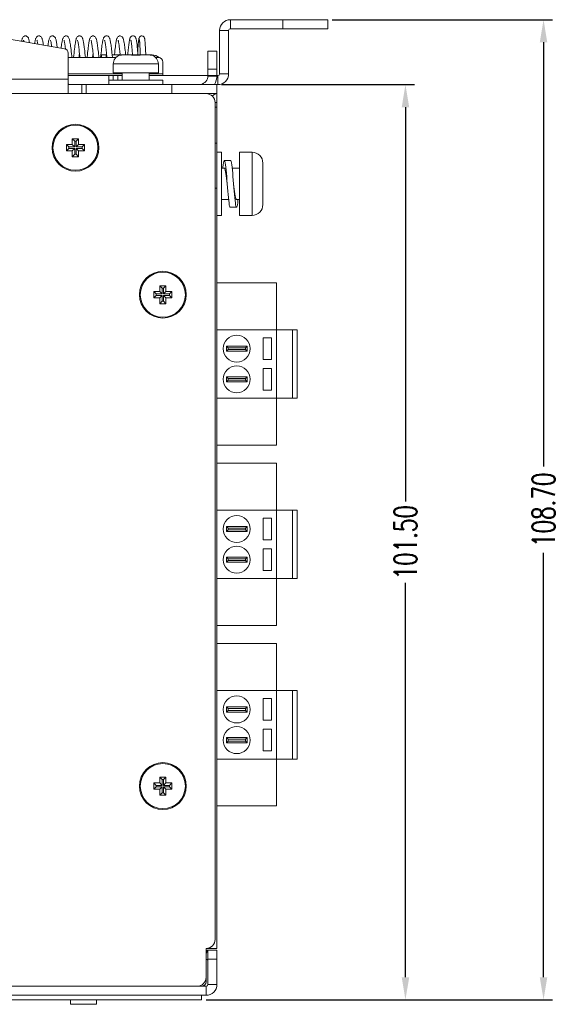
# Model space of a CAD drawing. Extents: x 1967 to 2561, y -57 to 363.
# Tile 5 of 14: x 2267 to 2327, y 179 to 288. Entities that reach past the tile are written whole.
import ezdxf

# ---------------------------------------------------------------- set-up
doc = ezdxf.new("R2010")
doc.units = 0
doc.header["$LTSCALE"] = 15.367
doc.header["$MEASUREMENT"] = 0
doc.layers.get('Defpoints').update_dxf_attribs({"linetype": 'CONTINUOUS', "lineweight": 5})
for name, color, linetype, lineweight in [('02___PRT_ALL_AXES', 7, 'CONTINUOUS', 5), ('23_ALL_GEOM_FEAT', 7, 'CONTINUOUS', 5), ('307228297C-EDXF_CONTIN2158', 7, 'CONTINUOUS', 5), ('3100320300-SDXF_CONTIN2190', 7, 'CONTINUOUS', 5), ('3105460500_DXF_CONTINU2189', 7, 'CONTINUOUS', 5), ('BACK_PLATE_2DXF_CONTIN2191', 7, 'CONTINUOUS', 5), ('BASE-8P_DXF_CONTINUOUS2188', 7, 'CONTINUOUS', 5), ('COVER-8P_DXF_CONTINUOU2160', 7, 'CONTINUOUS', 5), ('DIM', 4, 'CONTINUOUS', 5), ('PANEL-8P_DXF_CONTINUOU2156', 7, 'CONTINUOUS', 5), ('PANEL-8P_DXF_CONTINUOUS_46', 7, 'CONTINUOUS', 5), ('SNAP_DXF_CONTINUOUS_LINE', 7, 'CONTINUOUS', 5), ('SPRING_DXF_CONTINUOUS_LINE', 7, 'CONTINUOUS', 5)]:
    doc.layers.add(name, color=color, linetype=linetype, lineweight=lineweight)
doc.styles.get("Standard").update_dxf_attribs({"font": 'txt.shx', "width": 0.7})
doc.dimstyles.get("Standard").update_dxf_attribs({"dimtxt": 3.157282, "dimasz": 1.5, "dimexe": 5.0292, "dimexo": 1.74625, "dimgap": 0.09, "dimtad": 0, "dimtih": 1, "dimtoh": 1, "dimdec": 4, "dimzin": 0, "dimdsep": 46, "dimtxsty": 'Standard', "dimcen": 2.5146, "dimadec": 0, "dimazin": 0, "dimtfac": 1, "dimtdec": 4, "dimtofl": 0, "dimtmove": 0, "dimatfit": 3, "dimfxl": 0, "dimtolj": 1, "dimtzin": 0, "dimarcsym": 0})

# ---------------------------------------------------------------- blocks, each defined once
blk = doc.blocks.new('*D5')
at = {"layer": 'Defpoints', "color": 0}
for p in [(2288.79, 281.01), (2287.09, 179.51), (2309.71, 179.51)]:
    blk.add_point(p, dxfattribs=at)
at = {"layer": 'DIM', "color": 0, "linetype": 'ByBlock', "lineweight": -2}
for p, q in [((2289.29, 281.01), (2310.71, 281.01)), ((2309.71, 278.51), (2309.71, 234.76)), ((2309.71, 182.01), (2309.71, 225.76)), ((2287.59, 179.51), (2310.71, 179.51))]:
    blk.add_line(p, q, dxfattribs=at)
at = {"layer": 'DIM', "color": 0}
for points in [[(2309.3, 278.51), (2310.13, 278.51), (2309.71, 281.01)], [(2309.3, 182.01), (2310.13, 182.01), (2309.71, 179.51)]]:
    blk.add_solid(points, dxfattribs=at)
at = {"layer": 'DIM', "color": 0, "insert": (2309.71, 230.26), "char_height": 2.5, "attachment_point": 5, "rotation": 90}
blk.add_mtext('\\A1;101.50', dxfattribs=at)
blk = doc.blocks.new('*D6')
at = {"layer": 'Defpoints', "color": 0}
for p in [(2301.09, 288.21), (2325.04, 288.21), (2287.09, 179.51)]:
    blk.add_point(p, dxfattribs=at)
at = {"layer": 'DIM', "color": 0, "linetype": 'ByBlock', "lineweight": -2}
for p, q in [((2301.59, 288.21), (2326.04, 288.21)), ((2325.04, 285.71), (2325.04, 238.66)), ((2325.04, 182.01), (2325.04, 229.07)), ((2287.59, 179.51), (2326.04, 179.51))]:
    blk.add_line(p, q, dxfattribs=at)
at = {"layer": 'DIM', "color": 0}
for points in [[(2324.62, 285.71), (2325.45, 285.71), (2325.04, 288.21)], [(2324.62, 182.01), (2325.45, 182.01), (2325.04, 179.51)]]:
    blk.add_solid(points, dxfattribs=at)
at = {"layer": 'DIM', "color": 0, "insert": (2325.04, 233.86), "char_height": 2.5, "attachment_point": 5, "rotation": 90}
blk.add_mtext('\\A1;108.70', dxfattribs=at)

msp = doc.modelspace()

# ---------------------------------------------------------------- linework, layer by layer
at = {"layer": '02___PRT_ALL_AXES', "color": 7, "linetype": 'Continuous'}
for p, q in [((2279.297, 284.314), (2278.371, 284.314)), ((2281.205, 284.314), (2280.279, 284.314)), ((2277.288, 283.314), (2277.288, 282.314)), ((2282.288, 283.314), (2277.288, 283.314)), ((2282.288, 283.314), (2282.288, 282.314)), ((2282.288, 282.314), (2277.288, 282.314)), ((2278.288, 282.314), (2278.288, 281.514)), ((2281.288, 282.314), (2281.288, 281.514)), ((2287.088, 179.514), (2172.488, 179.514)), ((2287.088, 180.014), (2287.088, 179.514))]:
    msp.add_line(p, q, dxfattribs=at)
for centre in [(2273.088, 274.014), (2282.788, 257.714), (2282.788, 203.214)]:
    msp.add_circle(centre, 2.5, dxfattribs=at)
for centre, start, end in [((2278.288, 283.314), 107.26001, 180), ((2281.288, 283.314), 0, 72.73999)]:
    msp.add_arc(centre, 1, start, end, dxfattribs=at)
at = {"layer": '23_ALL_GEOM_FEAT', "color": 7, "linetype": 'Continuous'}
for p, q in [((2289.288, 273.514), (2288.788, 273.514)), ((2289.288, 266.514), (2289.288, 273.514)), ((2291.288, 273.514), (2291.288, 266.514)), ((2292.688, 273.514), (2291.288, 273.514)), ((2292.688, 273.514), (2292.688, 266.514)), ((2290.313, 272.614), (2289.613, 272.614)), ((2293.888, 267.714), (2293.888, 272.314)), ((2289.288, 271.764), (2289.613, 271.764)), ((2290.485, 271.764), (2291.288, 271.764)), ((2289.288, 268.264), (2290.091, 268.264)), ((2290.963, 268.264), (2291.288, 268.264)), ((2289.288, 266.514), (2288.788, 266.514)), ((2290.263, 267.414), (2290.963, 267.414)), ((2292.688, 266.514), (2291.288, 266.514)), ((2289.836, 252.022), (2290.026, 251.831)), ((2289.836, 252.022), (2289.836, 251.446)), ((2289.836, 251.446), (2290.026, 251.636)), ((2290.026, 251.831), (2290.026, 251.636)), ((2289.836, 248.622), (2290.026, 248.431)), ((2289.836, 248.622), (2289.836, 248.046)), ((2289.836, 248.046), (2290.026, 248.236)), ((2290.026, 248.431), (2290.026, 248.236)), ((2289.836, 232.012), (2290.026, 231.821)), ((2289.836, 232.012), (2289.836, 231.436)), ((2289.836, 231.436), (2290.026, 231.626)), ((2290.026, 231.821), (2290.026, 231.626)), ((2289.836, 228.612), (2290.026, 228.421)), ((2289.836, 228.612), (2289.836, 228.036)), ((2290.026, 228.421), (2290.026, 228.226)), ((2289.836, 228.036), (2290.026, 228.226)), ((2289.836, 212.002), (2290.026, 211.811)), ((2289.836, 212.002), (2289.836, 211.426)), ((2289.836, 211.426), (2290.026, 211.616)), ((2290.026, 211.811), (2290.026, 211.616)), ((2289.836, 208.602), (2290.026, 208.411)), ((2289.836, 208.602), (2289.836, 208.026)), ((2289.836, 208.026), (2290.026, 208.216)), ((2290.026, 208.411), (2290.026, 208.216))]:
    msp.add_line(p, q, dxfattribs=at)
for points in [[(2289.613, 272.614), (2289.58, 272.582), (2289.548, 272.487), (2289.515, 272.33), (2289.483, 272.117), (2289.45, 271.852), (2289.441, 271.764)], [(2289.97, 269.607), (2289.905, 270.42), (2289.873, 270.817), (2289.84, 271.194), (2289.808, 271.542), (2289.775, 271.852), (2289.743, 272.117), (2289.71, 272.33), (2289.678, 272.487), (2289.645, 272.582), (2289.613, 272.614)], [(2290.67, 269.607), (2290.605, 270.42), (2290.573, 270.817), (2290.54, 271.194), (2290.508, 271.542), (2290.475, 271.852), (2290.443, 272.117), (2290.41, 272.33), (2290.378, 272.487), (2290.345, 272.582), (2290.313, 272.614)], [(2289.613, 271.764), (2289.65, 271.735), (2289.686, 271.655), (2289.722, 271.526), (2289.758, 271.35), (2289.794, 271.134), (2289.83, 270.885), (2289.866, 270.61), (2289.902, 270.316), (2289.938, 270.014)], [(2290.963, 268.264), (2290.926, 268.292), (2290.89, 268.372), (2290.854, 268.501), (2290.818, 268.677), (2290.782, 268.894), (2290.746, 269.142), (2290.71, 269.417), (2290.674, 269.711), (2290.638, 270.014)], [(2290.263, 267.414), (2290.23, 267.446), (2290.198, 267.541), (2290.165, 267.697), (2290.133, 267.91), (2290.1, 268.175), (2290.068, 268.486), (2290.035, 268.833), (2290.003, 269.21), (2289.97, 269.607)], [(2290.963, 267.414), (2290.93, 267.446), (2290.898, 267.541), (2290.865, 267.697), (2290.833, 267.91), (2290.8, 268.175), (2290.768, 268.486), (2290.735, 268.833), (2290.703, 269.21), (2290.67, 269.607)], [(2291.135, 268.264), (2291.125, 268.175), (2291.093, 267.91), (2291.06, 267.697), (2291.028, 267.541), (2290.995, 267.446), (2290.963, 267.414)]]:
    msp.add_lwpolyline(points, dxfattribs=at)
for centre, start, end in [((2292.688, 272.314), 0, 90), ((2292.688, 267.714), 270, 0)]:
    msp.add_arc(centre, 1.2, start, end, dxfattribs=at)
at = {"layer": '307228297C-EDXF_CONTIN2158', "color": 7, "linetype": 'Continuous'}
for p, q in [((2272.533, 179.514), (2272.533, 179.014)), ((2275.427, 179.514), (2275.427, 179.014)), ((2275.427, 179.014), (2272.533, 179.014))]:
    msp.add_line(p, q, dxfattribs=at)
at = {"layer": '3100320300-SDXF_CONTIN2190', "color": 7, "linetype": 'Continuous'}
for p, q in [((2277.994, 284.269), (2277.994, 284.27)), ((2277.994, 284.262), (2277.994, 284.269)), ((2277.994, 284.262), (2278.026, 284.267)), ((2278.026, 284.267), (2278.027, 284.267)), ((2278.203, 284.301), (2278.179, 284.297)), ((2278.257, 284.308), (2278.203, 284.301)), ((2278.203, 284.301), (2278.203, 284.301)), ((2278.321, 284.313), (2278.253, 284.307)), ((2278.371, 284.314), (2278.313, 284.312)), ((2279.297, 284.314), (2278.371, 284.314)), ((2279.394, 284.264), (2279.353, 284.271)), ((2279.411, 284.269), (2279.387, 284.272)), ((2279.442, 284.266), (2279.411, 284.269)), ((2279.477, 284.266), (2279.442, 284.266)), ((2279.492, 284.267), (2279.476, 284.266)), ((2279.581, 284.271), (2279.477, 284.266)), ((2279.492, 284.262), (2279.492, 284.267)), ((2279.886, 284.273), (2279.788, 284.274)), ((2280.084, 284.267), (2279.996, 284.271)), ((2280.084, 284.262), (2280.084, 284.267)), ((2280.102, 284.266), (2280.084, 284.267)), ((2280.137, 284.267), (2280.1, 284.266)), ((2280.168, 284.269), (2280.136, 284.267)), ((2280.245, 284.296), (2280.212, 284.277)), ((2280.283, 284.301), (2280.245, 284.296)), ((2280.279, 284.314), (2281.205, 284.314)), ((2281.263, 284.312), (2281.205, 284.314)), ((2281.324, 284.307), (2281.257, 284.313)), ((2281.373, 284.301), (2281.319, 284.308)), ((2281.373, 284.301), (2281.373, 284.301)), ((2281.483, 284.28), (2281.456, 284.286)), ((2281.518, 284.273), (2281.48, 284.281)), ((2281.53, 284.27), (2281.515, 284.273)), ((2281.539, 284.268), (2281.528, 284.27)), ((2281.551, 284.266), (2281.553, 284.266)), ((2281.582, 284.27), (2281.582, 284.262)), ((2276.788, 281.514), (2276.788, 281.014)), ((2282.788, 281.514), (2276.788, 281.514)), ((2282.788, 281.514), (2282.788, 281.014))]:
    msp.add_line(p, q, dxfattribs=at)
for points in [[(2278.037, 284.268), (2278.013, 284.263), (2277.999, 284.261), (2277.994, 284.262)], [(2278.058, 284.273), (2278.043, 284.27), (2278.032, 284.267), (2278.025, 284.266), (2278.023, 284.266)], [(2278.203, 284.301), (2278.153, 284.292), (2278.108, 284.283), (2278.037, 284.268)], [(2278.203, 284.301), (2278.172, 284.296), (2278.145, 284.291), (2278.119, 284.286), (2278.096, 284.281), (2278.058, 284.273)], [(2279.293, 284.301), (2279.294, 284.309), (2279.295, 284.313), (2279.297, 284.314)], [(2279.293, 284.301), (2279.331, 284.296), (2279.364, 284.277)], [(2279.353, 284.271), (2279.32, 284.28), (2279.3, 284.291), (2279.293, 284.301)], [(2279.387, 284.272), (2279.369, 284.275), (2279.359, 284.278), (2279.356, 284.279)], [(2279.492, 284.262), (2279.441, 284.261), (2279.394, 284.264)], [(2279.788, 284.27), (2279.736, 284.269), (2279.686, 284.269), (2279.636, 284.268), (2279.587, 284.266), (2279.539, 284.264), (2279.492, 284.262)], [(2279.788, 284.274), (2279.691, 284.273), (2279.58, 284.271)], [(2280.084, 284.262), (2280.038, 284.264), (2279.99, 284.266), (2279.942, 284.268), (2279.892, 284.269), (2279.84, 284.269), (2279.788, 284.27)], [(2280.084, 284.267), (2279.996, 284.271), (2279.886, 284.273)], [(2280.207, 284.268), (2280.169, 284.263), (2280.128, 284.261), (2280.084, 284.262)], [(2280.209, 284.276), (2280.192, 284.272), (2280.168, 284.269)], [(2280.283, 284.301), (2280.278, 284.292), (2280.263, 284.283), (2280.238, 284.275), (2280.207, 284.268)], [(2280.218, 284.278), (2280.22, 284.279), (2280.218, 284.279), (2280.209, 284.276)], [(2280.279, 284.314), (2280.28, 284.313), (2280.282, 284.309), (2280.283, 284.301)], [(2281.464, 284.284), (2281.444, 284.288), (2281.422, 284.293), (2281.398, 284.297), (2281.373, 284.301)], [(2281.556, 284.264), (2281.524, 284.271), (2281.482, 284.28), (2281.43, 284.291), (2281.373, 284.301)], [(2281.456, 284.286), (2281.431, 284.291), (2281.404, 284.296), (2281.402, 284.296)], [(2281.553, 284.266), (2281.547, 284.267), (2281.539, 284.268)], [(2281.582, 284.262), (2281.55, 284.267), (2281.548, 284.267)], [(2281.582, 284.262), (2281.575, 284.261), (2281.556, 284.264)]]:
    msp.add_lwpolyline(points, dxfattribs=at)
for centre, start, end in [((2278.023, 284.174), 76.61004, 107.09561), ((2279.297, 284.214), 38.04501, 90), ((2280.279, 284.214), 90, 141.93663), ((2281.552, 284.174), 72.90439, 103.39074)]:
    msp.add_arc(centre, 0.1, start, end, dxfattribs=at)
at = {"layer": '3105460500_DXF_CONTINU2189', "color": 7, "linetype": 'Continuous'}
for p, q in [((2272.088, 274.364), (2272.088, 273.664)), ((2272.738, 274.364), (2272.088, 274.364)), ((2272.088, 274.364), (2272.356, 274.096)), ((2272.356, 274.096), (2272.356, 273.932)), ((2273.006, 274.096), (2272.356, 274.096)), ((2272.738, 275.014), (2272.738, 274.364)), ((2273.438, 275.014), (2272.738, 275.014)), ((2272.738, 275.014), (2273.006, 274.746)), ((2272.738, 274.364), (2273.006, 274.096)), ((2273.006, 274.746), (2273.006, 274.096)), ((2273.17, 274.746), (2273.006, 274.746)), ((2273.438, 275.014), (2273.17, 274.746)), ((2273.17, 274.096), (2273.17, 274.746)), ((2273.438, 274.364), (2273.17, 274.096)), ((2273.82, 274.096), (2273.17, 274.096)), ((2273.438, 274.364), (2273.438, 275.014)), ((2274.088, 274.364), (2273.438, 274.364)), ((2274.088, 274.364), (2273.82, 274.096)), ((2273.82, 273.932), (2273.82, 274.096)), ((2274.088, 273.664), (2274.088, 274.364)), ((2272.088, 273.664), (2272.356, 273.932)), ((2272.088, 273.664), (2272.738, 273.664)), ((2272.356, 273.932), (2273.006, 273.932)), ((2272.738, 273.664), (2273.006, 273.932)), ((2272.738, 273.664), (2272.738, 273.014)), ((2272.738, 273.014), (2273.006, 273.282)), ((2272.738, 273.014), (2273.438, 273.014)), ((2273.006, 273.932), (2273.006, 273.282)), ((2273.006, 273.282), (2273.17, 273.282)), ((2273.17, 273.282), (2273.17, 273.932)), ((2273.17, 273.932), (2273.82, 273.932)), ((2273.438, 273.664), (2273.17, 273.932)), ((2273.438, 273.014), (2273.17, 273.282)), ((2273.438, 273.014), (2273.438, 273.664)), ((2273.438, 273.664), (2274.088, 273.664)), ((2274.088, 273.664), (2273.82, 273.932)), ((2281.788, 258.064), (2281.788, 257.364)), ((2282.438, 258.064), (2281.788, 258.064)), ((2281.788, 258.064), (2282.056, 257.796)), ((2282.056, 257.796), (2282.056, 257.632)), ((2282.706, 257.796), (2282.056, 257.796)), ((2282.438, 258.714), (2282.438, 258.064)), ((2283.138, 258.714), (2282.438, 258.714)), ((2282.438, 258.714), (2282.706, 258.446)), ((2282.438, 258.064), (2282.706, 257.796)), ((2282.706, 258.446), (2282.706, 257.796)), ((2282.87, 258.446), (2282.706, 258.446)), ((2283.138, 258.714), (2282.87, 258.446)), ((2282.87, 257.796), (2282.87, 258.446)), ((2283.138, 258.064), (2282.87, 257.796)), ((2283.52, 257.796), (2282.87, 257.796)), ((2283.138, 258.064), (2283.138, 258.714)), ((2283.788, 258.064), (2283.138, 258.064)), ((2283.788, 258.064), (2283.52, 257.796)), ((2283.52, 257.632), (2283.52, 257.796)), ((2283.788, 257.364), (2283.788, 258.064)), ((2281.788, 257.364), (2282.056, 257.632)), ((2281.788, 257.364), (2282.438, 257.364)), ((2282.056, 257.632), (2282.706, 257.632)), ((2282.438, 257.364), (2282.706, 257.632)), ((2282.438, 257.364), (2282.438, 256.714)), ((2282.438, 256.714), (2282.706, 256.982)), ((2282.438, 256.714), (2283.138, 256.714)), ((2282.706, 257.632), (2282.706, 256.982)), ((2282.706, 256.982), (2282.87, 256.982)), ((2282.87, 256.982), (2282.87, 257.632)), ((2282.87, 257.632), (2283.52, 257.632)), ((2283.138, 257.364), (2282.87, 257.632)), ((2283.138, 256.714), (2282.87, 256.982)), ((2283.138, 256.714), (2283.138, 257.364)), ((2283.138, 257.364), (2283.788, 257.364)), ((2283.788, 257.364), (2283.52, 257.632)), ((2282.438, 204.214), (2282.438, 203.564)), ((2283.138, 204.214), (2282.438, 204.214)), ((2282.438, 204.214), (2282.706, 203.946)), ((2283.138, 204.214), (2282.87, 203.946)), ((2283.138, 203.564), (2283.138, 204.214)), ((2281.788, 203.564), (2281.788, 202.864)), ((2282.438, 203.564), (2281.788, 203.564)), ((2281.788, 203.564), (2282.056, 203.296)), ((2281.788, 202.864), (2282.056, 203.132)), ((2282.056, 203.296), (2282.056, 203.132)), ((2282.706, 203.296), (2282.056, 203.296)), ((2282.056, 203.132), (2282.706, 203.132)), ((2282.438, 203.564), (2282.706, 203.296)), ((2282.438, 202.864), (2282.706, 203.132)), ((2282.706, 203.946), (2282.706, 203.296)), ((2282.87, 203.946), (2282.706, 203.946)), ((2282.706, 203.132), (2282.706, 202.482)), ((2282.87, 203.296), (2282.87, 203.946)), ((2283.138, 203.564), (2282.87, 203.296)), ((2283.52, 203.296), (2282.87, 203.296)), ((2282.87, 202.482), (2282.87, 203.132)), ((2282.87, 203.132), (2283.52, 203.132)), ((2283.138, 202.864), (2282.87, 203.132)), ((2283.788, 203.564), (2283.138, 203.564)), ((2283.788, 203.564), (2283.52, 203.296)), ((2283.52, 203.132), (2283.52, 203.296)), ((2283.788, 202.864), (2283.52, 203.132)), ((2283.788, 202.864), (2283.788, 203.564)), ((2281.788, 202.864), (2282.438, 202.864)), ((2282.438, 202.864), (2282.438, 202.214)), ((2282.438, 202.214), (2282.706, 202.482)), ((2282.438, 202.214), (2283.138, 202.214)), ((2282.706, 202.482), (2282.87, 202.482)), ((2283.138, 202.214), (2282.87, 202.482)), ((2283.138, 202.214), (2283.138, 202.864)), ((2283.138, 202.864), (2283.788, 202.864))]:
    msp.add_line(p, q, dxfattribs=at)
at = {"layer": 'BACK_PLATE_2DXF_CONTIN2191', "color": 7, "linetype": 'Continuous'}
for p, q in [((2271.875, 284.989), (2253.588, 288.214)), ((2272.288, 284.497), (2272.288, 280.014)), ((2275.988, 284.314), (2275.988, 284.014)), ((2276.488, 284.314), (2276.488, 284.014)), ((2281.588, 284.314), (2281.588, 284.27)), ((2288.788, 284.714), (2287.788, 284.714)), ((2288.788, 284.714), (2288.788, 282.014)), ((2287.786, 281.96), (2288.785, 281.906)), ((2288.788, 282.714), (2287.788, 282.714)), ((2287.788, 282.014), (2288.788, 282.014)), ((2246.588, 281.614), (2272.288, 281.614)), ((2273.788, 281.014), (2273.788, 280.014)), ((2274.288, 281.014), (2274.288, 280.014)), ((2283.788, 280.014), (2283.788, 281.014)), ((2288.788, 280.014), (2288.788, 281.014))]:
    msp.add_line(p, q, dxfattribs=at)
at = {"layer": 'BACK_PLATE_2DXF_CONTIN2191', "color": 3, "linetype": 'Continuous'}
for p, q in [((2275.988, 284.314), (2276.559, 284.314)), ((2277.162, 284.314), (2278.059, 284.314)), ((2280.279, 284.314), (2279.297, 284.314)), ((2281.588, 284.314), (2281.205, 284.314)), ((2287.788, 284.714), (2287.788, 282.014)), ((2288.788, 281.014), (2272.288, 281.014))]:
    msp.add_line(p, q, dxfattribs=at)
msp.add_lwpolyline([(2272.456, 281.019), (2272.363, 281.039), (2272.306, 281.078)], dxfattribs=at)
at = {"layer": 'BACK_PLATE_2DXF_CONTIN2191', "color": 7, "linetype": 'Continuous'}
for centre, radius, start, end in [((2271.788, 284.497), 0.5, 0, 80), ((2286.788, 282.014), 2, 329.8017, 0)]:
    msp.add_arc(centre, radius, start, end, dxfattribs=at)
at = {"layer": 'BACK_PLATE_2DXF_CONTIN2191', "color": 3, "linetype": 'Continuous'}
for centre, radius, start, end in [((2281.588, 283.114), 1.2, 48.24971, 90), ((2286.788, 282.014), 1, 280.86539, 0)]:
    msp.add_arc(centre, radius, start, end, dxfattribs=at)
at = {"layer": 'BASE-8P_DXF_CONTINUOUS2188', "color": 7, "linetype": 'Continuous'}
for p, q in [((2288.788, 280.014), (2287.588, 280.014)), ((2288.788, 280.014), (2288.788, 185.214)), ((2288.788, 279.014), (2288.588, 279.014)), ((2288.788, 278.514), (2288.588, 278.514)), ((2288.588, 274.514), (2288.788, 274.514)), ((2288.588, 269.514), (2288.788, 269.514)), ((2288.788, 185.214), (2287.588, 185.214))]:
    msp.add_line(p, q, dxfattribs=at)
at = {"layer": 'BASE-8P_DXF_CONTINUOUS2188', "color": 3, "linetype": 'Continuous'}
msp.add_line((2287.588, 181.514), (2287.588, 182.014), dxfattribs=at)
at = {"layer": 'BASE-8P_DXF_CONTINUOUS2188', "color": 7, "linetype": 'Continuous'}
msp.add_lwpolyline([(2288.267, 279.731), (2288.488, 279.922), (2288.788, 280.014)], dxfattribs=at)
msp.add_arc((2288.288, 187.214), 2, 258.34274, 270, dxfattribs=at)
at = {"layer": 'BASE-8P_DXF_CONTINUOUS2188', "color": 3, "linetype": 'Continuous'}
msp.add_arc((2287.088, 181.514), 0.5, 270, 0, dxfattribs=at)
at = {"layer": 'COVER-8P_DXF_CONTINUOU2160', "color": 3, "linetype": 'Continuous'}
for p, q in [((2287.588, 280.014), (2170.788, 280.014)), ((2288.588, 186.214), (2288.588, 279.014)), ((2287.588, 182.014), (2287.588, 185.214)), ((2172.988, 181.014), (2286.588, 181.014))]:
    msp.add_line(p, q, dxfattribs=at)
for centre in [(2273.088, 274.014), (2282.788, 257.714), (2282.788, 203.214)]:
    msp.add_circle(centre, 2.6, dxfattribs=at)
for centre, start, end in [((2287.588, 279.014), 0, 90), ((2287.588, 186.214), 270, 0), ((2286.588, 182.014), 270, 0)]:
    msp.add_arc(centre, 1, start, end, dxfattribs=at)
at = {"layer": 'PANEL-8P_DXF_CONTINUOU2156', "color": 7, "linetype": 'Continuous'}
for p, q in [((2287.714, 185.014), (2287.588, 184.7)), ((2287.759, 185.001), (2287.714, 185.014)), ((2287.788, 185.009), (2287.747, 185.009)), ((2288.788, 185.014), (2287.788, 185.014)), ((2288.788, 185.014), (2288.788, 181.214)), ((2288.788, 184.014), (2287.788, 184.014)), ((2287.588, 181.014), (2287.588, 180.014)), ((2287.788, 181.214), (2288.788, 181.214)), ((2171.988, 180.014), (2287.588, 180.014))]:
    msp.add_line(p, q, dxfattribs=at)
at = {"layer": 'PANEL-8P_DXF_CONTINUOU2156', "color": 3, "linetype": 'Continuous'}
for p, q in [((2287.774, 184.985), (2287.588, 184.598)), ((2287.788, 181.214), (2287.788, 185.014)), ((2171.988, 181.014), (2287.588, 181.014))]:
    msp.add_line(p, q, dxfattribs=at)
for centre, radius, start, end in [((2287.788, 185.199), 1.2, 260.39736, 261.78679), ((2287.588, 183.814), 0.2, 27.33319, 81.78679), ((2287.588, 181.214), 0.2, 270, 0)]:
    msp.add_arc(centre, radius, start, end, dxfattribs=at)
at = {"layer": 'PANEL-8P_DXF_CONTINUOU2156', "color": 7, "linetype": 'Continuous'}
msp.add_arc((2287.588, 181.214), 1.2, 270, 0, dxfattribs=at)
at = {"layer": 'PANEL-8P_DXF_CONTINUOUS_46', "color": 7, "linetype": 'Continuous'}
for p, q in [((2295.39, 259.034), (2288.79, 259.034)), ((2295.39, 241.034), (2295.39, 259.034)), ((2297.69, 253.834), (2288.788, 253.834)), ((2297.19, 246.234), (2297.19, 253.834)), ((2297.69, 246.234), (2297.69, 253.834)), ((2293.94, 252.934), (2294.84, 252.934)), ((2293.94, 252.934), (2293.94, 250.534)), ((2294.84, 252.934), (2294.84, 250.534)), ((2291.568, 252.022), (2289.836, 252.022)), ((2289.836, 251.446), (2291.568, 251.446)), ((2291.435, 251.831), (2290.026, 251.831)), ((2290.026, 251.636), (2291.435, 251.636)), ((2291.949, 251.831), (2291.435, 251.831)), ((2291.435, 251.636), (2291.949, 251.636)), ((2292.14, 252.022), (2291.568, 252.022)), ((2291.568, 251.446), (2292.14, 251.446)), ((2292.14, 252.022), (2291.949, 251.831)), ((2291.949, 251.636), (2291.949, 251.831)), ((2292.14, 251.446), (2291.949, 251.636)), ((2292.14, 251.446), (2292.14, 252.022)), ((2293.94, 250.534), (2294.84, 250.534)), ((2293.94, 247.134), (2293.94, 249.534)), ((2293.94, 249.534), (2294.84, 249.534)), ((2294.84, 247.134), (2294.84, 249.534)), ((2291.568, 248.622), (2289.836, 248.622)), ((2289.836, 248.046), (2291.568, 248.046)), ((2291.435, 248.431), (2290.026, 248.431)), ((2290.026, 248.236), (2291.435, 248.236)), ((2291.949, 248.431), (2291.435, 248.431)), ((2291.435, 248.236), (2291.949, 248.236)), ((2292.14, 248.622), (2291.568, 248.622)), ((2291.568, 248.046), (2292.14, 248.046)), ((2292.14, 248.622), (2291.949, 248.431)), ((2291.949, 248.236), (2291.949, 248.431)), ((2292.14, 248.046), (2291.949, 248.236)), ((2292.14, 248.046), (2292.14, 248.622)), ((2293.94, 247.134), (2294.84, 247.134)), ((2288.788, 246.234), (2297.69, 246.234)), ((2295.39, 241.034), (2288.79, 241.034)), ((2295.39, 239.024), (2288.79, 239.024)), ((2295.39, 221.024), (2295.39, 239.024)), ((2297.69, 233.824), (2288.788, 233.824)), ((2297.19, 226.224), (2297.19, 233.824)), ((2297.69, 226.224), (2297.69, 233.824)), ((2293.94, 232.924), (2294.84, 232.924)), ((2293.94, 232.924), (2293.94, 230.524)), ((2294.84, 232.924), (2294.84, 230.524)), ((2291.568, 232.012), (2289.836, 232.012)), ((2291.435, 231.821), (2290.026, 231.821)), ((2290.026, 231.626), (2291.435, 231.626)), ((2291.949, 231.821), (2291.435, 231.821)), ((2291.435, 231.626), (2291.949, 231.626)), ((2292.14, 232.012), (2291.568, 232.012)), ((2292.14, 232.012), (2291.949, 231.821)), ((2291.949, 231.626), (2291.949, 231.821)), ((2292.14, 231.436), (2291.949, 231.626)), ((2292.14, 231.436), (2292.14, 232.012)), ((2289.836, 231.436), (2291.568, 231.436)), ((2291.568, 231.436), (2292.14, 231.436)), ((2293.94, 230.524), (2294.84, 230.524)), ((2293.94, 227.124), (2293.94, 229.524)), ((2293.94, 229.524), (2294.84, 229.524)), ((2294.84, 227.124), (2294.84, 229.524)), ((2291.568, 228.612), (2289.836, 228.612)), ((2291.435, 228.421), (2290.026, 228.421)), ((2291.949, 228.421), (2291.435, 228.421)), ((2292.14, 228.612), (2291.568, 228.612)), ((2292.14, 228.612), (2291.949, 228.421)), ((2291.949, 228.226), (2291.949, 228.421)), ((2292.14, 228.036), (2292.14, 228.612)), ((2289.836, 228.036), (2291.568, 228.036)), ((2290.026, 228.226), (2291.435, 228.226)), ((2291.435, 228.226), (2291.949, 228.226)), ((2291.568, 228.036), (2292.14, 228.036)), ((2292.14, 228.036), (2291.949, 228.226)), ((2288.788, 226.224), (2297.69, 226.224)), ((2293.94, 227.124), (2294.84, 227.124)), ((2295.39, 221.024), (2288.79, 221.024)), ((2295.39, 219.014), (2288.79, 219.014)), ((2295.39, 201.014), (2295.39, 219.014)), ((2297.69, 213.814), (2288.788, 213.814)), ((2297.19, 206.214), (2297.19, 213.814)), ((2297.69, 206.214), (2297.69, 213.814)), ((2291.568, 212.002), (2289.836, 212.002)), ((2292.14, 212.002), (2291.568, 212.002)), ((2292.14, 212.002), (2291.949, 211.811)), ((2292.14, 211.426), (2292.14, 212.002)), ((2293.94, 212.914), (2294.84, 212.914)), ((2293.94, 212.914), (2293.94, 210.514)), ((2294.84, 212.914), (2294.84, 210.514)), ((2289.836, 211.426), (2291.568, 211.426)), ((2291.435, 211.811), (2290.026, 211.811)), ((2290.026, 211.616), (2291.435, 211.616)), ((2291.949, 211.811), (2291.435, 211.811)), ((2291.435, 211.616), (2291.949, 211.616)), ((2291.568, 211.426), (2292.14, 211.426)), ((2291.949, 211.616), (2291.949, 211.811)), ((2292.14, 211.426), (2291.949, 211.616)), ((2293.94, 210.514), (2294.84, 210.514)), ((2291.568, 208.602), (2289.836, 208.602)), ((2292.14, 208.602), (2291.568, 208.602)), ((2292.14, 208.602), (2291.949, 208.411)), ((2292.14, 208.026), (2292.14, 208.602)), ((2293.94, 207.114), (2293.94, 209.514)), ((2293.94, 209.514), (2294.84, 209.514)), ((2294.84, 207.114), (2294.84, 209.514)), ((2289.836, 208.026), (2291.568, 208.026)), ((2291.435, 208.411), (2290.026, 208.411)), ((2290.026, 208.216), (2291.435, 208.216)), ((2291.949, 208.411), (2291.435, 208.411)), ((2291.435, 208.216), (2291.949, 208.216)), ((2291.568, 208.026), (2292.14, 208.026)), ((2291.949, 208.216), (2291.949, 208.411)), ((2292.14, 208.026), (2291.949, 208.216)), ((2293.94, 207.114), (2294.84, 207.114)), ((2288.788, 206.214), (2297.69, 206.214)), ((2295.39, 201.014), (2288.79, 201.014))]:
    msp.add_line(p, q, dxfattribs=at)
for centre in [(2290.988, 251.734), (2290.988, 248.334), (2290.988, 231.724), (2290.988, 228.324), (2290.988, 211.714), (2290.988, 208.314)]:
    msp.add_circle(centre, 1.5, dxfattribs=at)
at = {"layer": 'SNAP_DXF_CONTINUOUS_LINE', "color": 7, "linetype": 'Continuous'}
for p, q in [((2290.288, 288.214), (2290.288, 287.214)), ((2301.088, 287.214), (2290.288, 287.214)), ((2296.088, 287.214), (2296.088, 288.214)), ((2301.088, 287.214), (2301.088, 288.214)), ((2289.088, 287.014), (2290.088, 287.014)), ((2290.088, 282.214), (2290.088, 287.014)), ((2276.788, 281.514), (2276.788, 282.014)), ((2277.288, 281.514), (2277.288, 282.014)), ((2277.788, 282.014), (2277.788, 281.514)), ((2288.888, 281.014), (2288.888, 282.014)), ((2290.088, 282.214), (2289.088, 282.214)), ((2288.888, 281.014), (2288.788, 281.014))]:
    msp.add_line(p, q, dxfattribs=at)
at = {"layer": 'SNAP_DXF_CONTINUOUS_LINE', "color": 3, "linetype": 'Continuous'}
for p, q in [((2301.088, 288.214), (2290.288, 288.214)), ((2289.088, 282.214), (2289.088, 287.014)), ((2277.579, 284.014), (2272.288, 284.014)), ((2282.288, 284.014), (2281.997, 284.014)), ((2282.788, 283.514), (2282.788, 282.014)), ((2272.288, 282.214), (2278.288, 282.214)), ((2272.288, 282.014), (2278.288, 282.014)), ((2281.288, 282.214), (2282.788, 282.214)), ((2281.288, 282.014), (2287.788, 282.014)), ((2288.788, 282.014), (2288.888, 282.014))]:
    msp.add_line(p, q, dxfattribs=at)
for centre, radius, start, end in [((2290.288, 287.014), 1.2, 90, 180), ((2282.288, 283.514), 0.5, 0, 90), ((2288.888, 282.214), 0.2, 270, 0)]:
    msp.add_arc(centre, radius, start, end, dxfattribs=at)
at = {"layer": 'SNAP_DXF_CONTINUOUS_LINE', "color": 7, "linetype": 'Continuous'}
for centre, radius, start, end in [((2290.288, 287.014), 0.2, 90, 180), ((2288.888, 282.214), 1.2, 270, 0)]:
    msp.add_arc(centre, radius, start, end, dxfattribs=at)
at = {"layer": 'SPRING_DXF_CONTINUOUS_LINE', "color": 7, "linetype": 'Continuous'}
for p, q in [((2271.978, 285.026), (2271.988, 284.948)), ((2280.257, 285.065), (2280.269, 284.824)), ((2273.485, 284.014), (2273.513, 284.275)), ((2273.513, 284.275), (2273.538, 284.507)), ((2274.985, 284.014), (2275.013, 284.28)), ((2275.013, 284.28), (2275.038, 284.508)), ((2275.063, 284.279), (2275.09, 284.014)), ((2275.914, 284.322), (2275.882, 284.014)), ((2276.517, 284.314), (2276.538, 284.508)), ((2277.194, 284.014), (2277.163, 284.31)), ((2278.017, 284.314), (2278.038, 284.508)), ((2278.662, 284.314), (2278.629, 284.624))]:
    msp.add_line(p, q, dxfattribs=at)
for points in [[(2267.538, 286.414), (2267.472, 286.407), (2267.372, 286.368), (2267.297, 286.309), (2267.247, 286.246), (2267.212, 286.182), (2267.186, 286.117), (2267.164, 286.048), (2267.143, 285.972), (2267.123, 285.885), (2267.112, 285.829)], [(2267.992, 285.674), (2267.99, 285.688), (2267.971, 285.795), (2267.951, 285.891), (2267.932, 285.976), (2267.911, 286.052), (2267.889, 286.12), (2267.863, 286.184), (2267.828, 286.246), (2267.779, 286.31), (2267.704, 286.368), (2267.607, 286.406), (2267.538, 286.414)], [(2269.038, 286.414), (2268.975, 286.407), (2268.879, 286.372), (2268.805, 286.318), (2268.756, 286.258), (2268.721, 286.2), (2268.695, 286.14), (2268.673, 286.077), (2268.653, 286.009), (2268.634, 285.933), (2268.615, 285.847), (2268.597, 285.752), (2268.579, 285.647), (2268.567, 285.573)], [(2269.534, 285.402), (2269.521, 285.495), (2269.499, 285.635), (2269.478, 285.758), (2269.457, 285.866), (2269.436, 285.959), (2269.414, 286.041), (2269.391, 286.113), (2269.365, 286.179), (2269.33, 286.244), (2269.28, 286.308), (2269.205, 286.367), (2269.107, 286.406), (2269.038, 286.414)], [(2270.538, 286.414), (2270.475, 286.407), (2270.376, 286.37), (2270.298, 286.31), (2270.245, 286.243), (2270.21, 286.176), (2270.182, 286.105), (2270.158, 286.027), (2270.135, 285.938), (2270.113, 285.835), (2270.091, 285.717), (2270.069, 285.583), (2270.046, 285.433), (2270.03, 285.315)], [(2271.069, 285.131), (2271.059, 285.213), (2271.038, 285.376), (2271.016, 285.523), (2270.995, 285.655), (2270.975, 285.773), (2270.954, 285.877), (2270.934, 285.968), (2270.912, 286.048), (2270.889, 286.119), (2270.862, 286.184), (2270.828, 286.247), (2270.779, 286.309), (2270.705, 286.367), (2270.608, 286.406), (2270.538, 286.414)], [(2272.038, 286.414), (2271.97, 286.406), (2271.871, 286.367), (2271.796, 286.308), (2271.746, 286.244), (2271.712, 286.181), (2271.685, 286.115), (2271.662, 286.042), (2271.64, 285.96), (2271.619, 285.866), (2271.598, 285.758), (2271.577, 285.636), (2271.556, 285.499), (2271.534, 285.347), (2271.512, 285.179), (2271.497, 285.056)], [(2272.694, 284.014), (2272.675, 284.195), (2272.648, 284.445), (2272.623, 284.678), (2272.598, 284.894), (2272.574, 285.092), (2272.551, 285.274), (2272.529, 285.438), (2272.506, 285.587), (2272.484, 285.72), (2272.462, 285.837), (2272.44, 285.939), (2272.418, 286.028), (2272.394, 286.106), (2272.366, 286.176), (2272.33, 286.243), (2272.278, 286.31), (2272.201, 286.37), (2272.102, 286.407), (2272.038, 286.414)], [(2273.538, 286.414), (2273.472, 286.407), (2273.372, 286.368), (2273.296, 286.309), (2273.246, 286.244), (2273.211, 286.179), (2273.184, 286.113), (2273.161, 286.04), (2273.14, 285.958), (2273.119, 285.864), (2273.098, 285.756), (2273.077, 285.632), (2273.055, 285.491), (2273.032, 285.331), (2273.009, 285.151), (2272.984, 284.951), (2272.959, 284.735), (2272.934, 284.507), (2272.909, 284.271), (2272.882, 284.014)], [(2274.086, 284.999), (2274.07, 285.125), (2274.052, 285.27), (2274.033, 285.405), (2274.015, 285.531), (2273.997, 285.647), (2273.979, 285.753), (2273.96, 285.847), (2273.942, 285.932), (2273.923, 286.008), (2273.903, 286.077), (2273.881, 286.139), (2273.855, 286.199), (2273.821, 286.258), (2273.771, 286.317), (2273.698, 286.371), (2273.603, 286.407), (2273.538, 286.414)], [(2275.038, 286.414), (2274.971, 286.407), (2274.872, 286.368), (2274.797, 286.309), (2274.747, 286.245), (2274.712, 286.182), (2274.686, 286.117), (2274.664, 286.048), (2274.643, 285.971), (2274.623, 285.885), (2274.604, 285.787), (2274.584, 285.678), (2274.565, 285.556), (2274.545, 285.422), (2274.525, 285.277), (2274.505, 285.121), (2274.485, 284.955), (2274.464, 284.777), (2274.443, 284.586), (2274.421, 284.384), (2274.382, 284.014)], [(2275.694, 284.014), (2275.674, 284.199), (2275.652, 284.411), (2275.63, 284.61), (2275.609, 284.796), (2275.589, 284.971), (2275.569, 285.135), (2275.549, 285.288), (2275.53, 285.431), (2275.51, 285.563), (2275.491, 285.683), (2275.471, 285.792), (2275.452, 285.888), (2275.432, 285.974), (2275.412, 286.05), (2275.389, 286.119), (2275.363, 286.183), (2275.329, 286.246), (2275.279, 286.309), (2275.204, 286.368), (2275.106, 286.406), (2275.038, 286.414)], [(2276.538, 286.414), (2276.471, 286.407), (2276.374, 286.369), (2276.299, 286.312), (2276.249, 286.248), (2276.213, 286.184), (2276.186, 286.117), (2276.162, 286.044), (2276.14, 285.96), (2276.119, 285.865), (2276.098, 285.757), (2276.077, 285.633), (2276.055, 285.494), (2276.033, 285.338), (2276.01, 285.165), (2275.987, 284.974), (2275.963, 284.768), (2275.939, 284.547), (2275.914, 284.322)], [(2277.163, 284.31), (2277.14, 284.524), (2277.118, 284.724), (2277.096, 284.91), (2277.076, 285.083), (2277.055, 285.242), (2277.035, 285.391), (2277.016, 285.528), (2276.996, 285.654), (2276.976, 285.769), (2276.955, 285.871), (2276.935, 285.962), (2276.914, 286.042), (2276.892, 286.113), (2276.865, 286.178), (2276.83, 286.243), (2276.78, 286.309), (2276.703, 286.369), (2276.604, 286.407), (2276.538, 286.414)], [(2278.038, 286.414), (2277.97, 286.406), (2277.872, 286.368), (2277.798, 286.31), (2277.748, 286.247), (2277.713, 286.183), (2277.686, 286.118), (2277.663, 286.047), (2277.642, 285.967), (2277.621, 285.875), (2277.6, 285.77), (2277.58, 285.652), (2277.559, 285.52), (2277.538, 285.372), (2277.516, 285.207), (2277.493, 285.026), (2277.47, 284.827), (2277.446, 284.611), (2277.414, 284.314)], [(2278.629, 284.624), (2278.605, 284.832), (2278.583, 285.025), (2278.561, 285.203), (2278.539, 285.366), (2278.518, 285.513), (2278.497, 285.646), (2278.476, 285.764), (2278.456, 285.868), (2278.436, 285.96), (2278.414, 286.041), (2278.391, 286.113), (2278.365, 286.179), (2278.33, 286.243), (2278.282, 286.306), (2278.21, 286.364), (2278.114, 286.404), (2278.038, 286.414)], [(2279.473, 286.414), (2279.411, 286.407), (2279.317, 286.372), (2279.244, 286.317), (2279.197, 286.258), (2279.166, 286.202), (2279.143, 286.147), (2279.125, 286.091), (2279.109, 286.03), (2279.094, 285.963), (2279.079, 285.887), (2279.064, 285.801), (2279.049, 285.706), (2279.034, 285.601), (2279.018, 285.485), (2279.003, 285.359), (2278.987, 285.222), (2278.97, 285.074), (2278.953, 284.914), (2278.936, 284.742), (2278.917, 284.556), (2278.894, 284.314)], [(2280.027, 284.314), (2280.01, 284.522), (2279.991, 284.752), (2279.972, 284.964), (2279.954, 285.153), (2279.937, 285.322), (2279.921, 285.473), (2279.904, 285.607), (2279.888, 285.728), (2279.872, 285.835), (2279.856, 285.928), (2279.84, 286.009), (2279.822, 286.079), (2279.804, 286.14), (2279.781, 286.198), (2279.749, 286.258), (2279.7, 286.318), (2279.628, 286.373), (2279.536, 286.407), (2279.473, 286.414)], [(2280.45, 286.414), (2280.393, 286.408), (2280.308, 286.378), (2280.239, 286.329), (2280.19, 286.271), (2280.162, 286.216), (2280.145, 286.17), (2280.133, 286.128), (2280.124, 286.085), (2280.116, 286.037), (2280.108, 285.984), (2280.1, 285.922), (2280.092, 285.852), (2280.084, 285.773), (2280.076, 285.684), (2280.067, 285.585), (2280.059, 285.475), (2280.05, 285.355), (2280.041, 285.225), (2280.031, 285.086), (2280.022, 284.936), (2280.002, 284.619)], [(2280.873, 284.747), (2280.865, 284.905), (2280.858, 285.056), (2280.85, 285.198), (2280.842, 285.331), (2280.835, 285.455), (2280.827, 285.568), (2280.82, 285.671), (2280.813, 285.763), (2280.805, 285.845), (2280.798, 285.918), (2280.791, 285.981), (2280.783, 286.035), (2280.775, 286.083), (2280.767, 286.125), (2280.756, 286.166), (2280.74, 286.211), (2280.713, 286.265), (2280.667, 286.323), (2280.603, 286.373), (2280.521, 286.405), (2280.45, 286.414)], [(2267.32, 285.929), (2267.32, 285.929), (2267.323, 285.921), (2267.332, 285.895), (2267.344, 285.854), (2267.358, 285.799), (2267.36, 285.785)], [(2268.82, 285.929), (2268.82, 285.929), (2268.823, 285.922), (2268.832, 285.897), (2268.843, 285.856), (2268.857, 285.801), (2268.872, 285.731), (2268.888, 285.648), (2268.905, 285.55), (2268.911, 285.512)], [(2270.32, 285.929), (2270.32, 285.929), (2270.324, 285.92), (2270.333, 285.892), (2270.346, 285.847), (2270.36, 285.787), (2270.376, 285.712), (2270.392, 285.624), (2270.409, 285.523), (2270.427, 285.409), (2270.445, 285.283), (2270.45, 285.24)], [(2271.82, 285.929), (2271.826, 285.914), (2271.837, 285.878), (2271.852, 285.823), (2271.868, 285.751), (2271.885, 285.664), (2271.903, 285.563), (2271.921, 285.447), (2271.94, 285.319), (2271.959, 285.179), (2271.978, 285.026)], [(2273.321, 285.927), (2273.32, 285.929), (2273.323, 285.922), (2273.332, 285.895), (2273.345, 285.85), (2273.36, 285.789), (2273.376, 285.711), (2273.393, 285.617), (2273.412, 285.507), (2273.431, 285.38), (2273.451, 285.237), (2273.472, 285.077), (2273.49, 284.928)], [(2274.82, 285.929), (2274.82, 285.929), (2274.823, 285.921), (2274.832, 285.895), (2274.844, 285.853), (2274.858, 285.797), (2274.873, 285.726), (2274.889, 285.641), (2274.906, 285.541), (2274.924, 285.427), (2274.942, 285.3), (2274.961, 285.16), (2274.98, 285.008), (2275, 284.844), (2275.02, 284.669), (2275.041, 284.48), (2275.063, 284.279)], [(2276.32, 285.929), (2276.32, 285.929), (2276.324, 285.92), (2276.333, 285.892), (2276.346, 285.847), (2276.361, 285.785), (2276.377, 285.709), (2276.394, 285.617), (2276.411, 285.511), (2276.429, 285.391), (2276.448, 285.258), (2276.467, 285.111), (2276.487, 284.952), (2276.508, 284.779), (2276.529, 284.593), (2276.55, 284.394)], [(2277.82, 285.929), (2277.82, 285.929), (2277.823, 285.923), (2277.831, 285.9), (2277.841, 285.864), (2277.854, 285.816), (2277.867, 285.756), (2277.881, 285.685), (2277.896, 285.603), (2277.911, 285.511), (2277.927, 285.409), (2277.943, 285.298), (2277.959, 285.177), (2277.976, 285.047), (2277.993, 284.908), (2278.01, 284.76), (2278.027, 284.604), (2278.045, 284.441), (2278.063, 284.274)], [(2279.239, 285.947), (2279.238, 285.948), (2279.238, 285.948), (2279.243, 285.931), (2279.252, 285.899), (2279.261, 285.854), (2279.272, 285.797), (2279.284, 285.729), (2279.295, 285.65), (2279.308, 285.56), (2279.32, 285.459), (2279.333, 285.348), (2279.346, 285.227), (2279.359, 285.097), (2279.372, 284.957), (2279.385, 284.81), (2279.399, 284.653), (2279.413, 284.489), (2279.427, 284.314)], [(2280.181, 285.999), (2280.181, 285.999), (2280.183, 285.99), (2280.187, 285.972), (2280.191, 285.945), (2280.195, 285.911), (2280.2, 285.87), (2280.205, 285.821), (2280.211, 285.766), (2280.216, 285.703), (2280.222, 285.633), (2280.227, 285.556), (2280.233, 285.471), (2280.239, 285.38), (2280.245, 285.282), (2280.251, 285.177), (2280.257, 285.065)], [(2273.49, 284.928), (2273.517, 284.692), (2273.547, 284.426), (2273.575, 284.164), (2273.59, 284.014)], [(2274.194, 284.014), (2274.169, 284.253), (2274.141, 284.508), (2274.113, 284.769), (2274.086, 284.999)], [(2276.55, 284.394), (2276.573, 284.183), (2276.59, 284.014)], [(2280.269, 284.824), (2280.281, 284.559), (2280.288, 284.418), (2280.292, 284.314)], [(2280.892, 284.314), (2280.888, 284.416), (2280.873, 284.747)]]:
    msp.add_lwpolyline(points, dxfattribs=at)

# ---------------------------------------------------------------- dimensions: what is measured, and where the dimension line sits
at = {"layer": 'DIM'}
for base, p1, p2, picture, middle in [((2325.037, 288.214), (2287.088, 179.514), (2301.088, 288.214), '*D6', (2325.037, 233.864)), ((2309.714, 179.514), (2288.788, 281.014), (2287.088, 179.514), '*D5', (2309.714, 230.264))]:
    dim = msp.add_linear_dim(base=base, p1=p1, p2=p2, angle=90, dimstyle='Standard', override={"dimtxt": 2.5, "dimasz": 2.5, "dimexe": 1, "dimexo": 0.5, "dimgap": 1, "dimtih": 0, "dimtoh": 0, "dimdec": 2, "dimcen": 10.701, "dimarcsym": 1}, dxfattribs=at)
    dim.commit()
    dim.dimension.update_dxf_attribs({"geometry": picture, "text_midpoint": middle})

doc.saveas('drawing.dxf')
